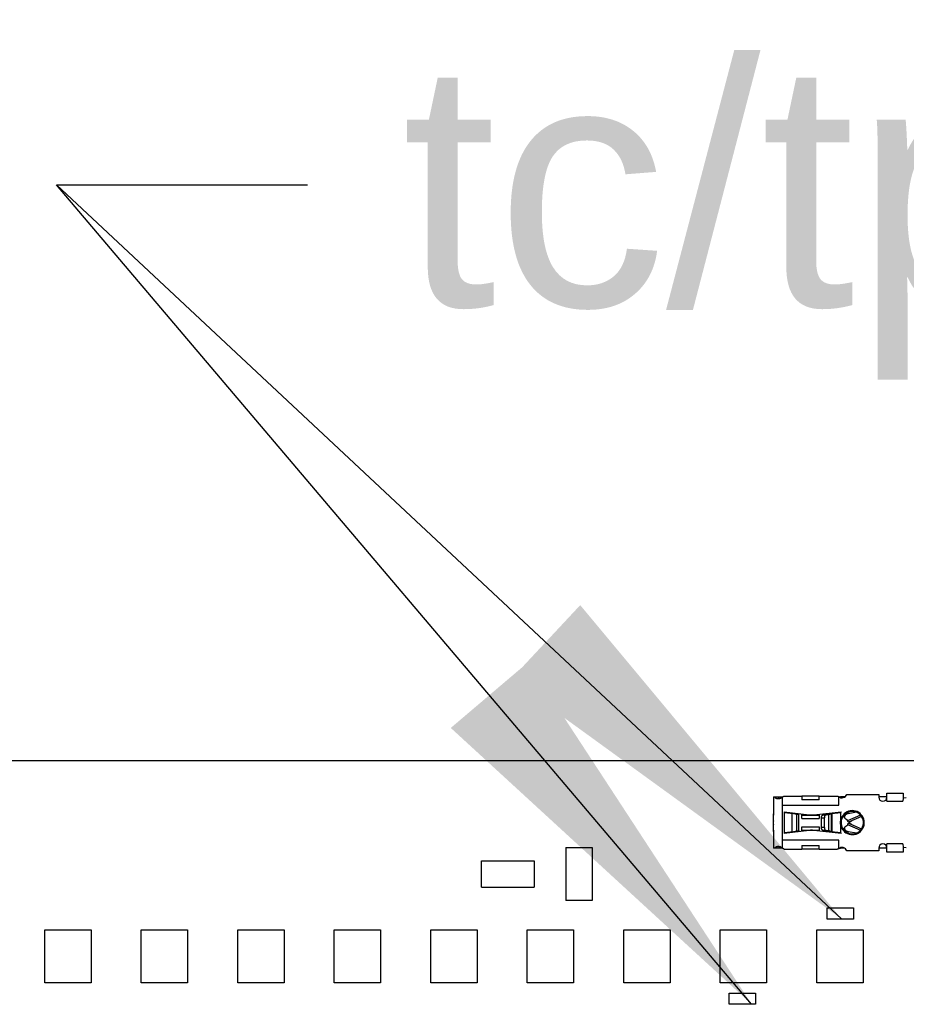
# Model space of a CAD drawing. Header units: millimetres. Extents: x 0 to 210, y 0 to 297.
# Tile 14 of 53: x 124.46 to 132.11, y 146.26 to 154.76. Entities that reach past the tile are written whole.
import ezdxf
from ezdxf.enums import TextEntityAlignment as Align

# ---------------------------------------------------------------- set-up
doc = ezdxf.new("R2010")
doc.units = ezdxf.units.MM
doc.header["$LTSCALE"] = 19.36
doc.layers.get('0').update_dxf_attribs({"linetype": 'CONTINUOUS'})
doc.layers.add('Z_DIM_2D', color=7, linetype='CONTINUOUS')
doc.layers.add('Z_NOTICE', color=7, linetype='CONTINUOUS')
doc.styles.get("Standard").update_dxf_attribs({"font": 'txt', "width": 0.7})
doc.styles.add('TEXTSTYLE_3', font='helveticaneueltw1g-ltcn.otf')
doc.styles.add('TEXTSTYLE_4', font='gdt', dxfattribs={"width": 0.7})
doc.dimstyles.new('DIMSTYLE_2', dxfattribs={"dimtxt": 2.1, "dimasz": 3.5, "dimexe": 1.5, "dimexo": 0, "dimgap": 0.525, "dimtad": 1, "dimlfac": 7.000007, "dimdsep": 46, "dimtxsty": 'TEXTSTYLE_3', "dimblk": '_FILLED', "dimblk1": '_FILLED', "dimblk2": '_FILLED', "dimcen": 0.09, "dimclrt": 5, "dimazin": 2, "dimtol": 1, "dimtp": 0.3, "dimtm": 0.3, "dimtfac": 1, "dimtofl": 0, "dimtmove": 0, "dimatfit": 3, "dimldrblk": '_FILLED', "dimfxl": 0, "dimtolj": 1, "dimarcsym": 0})
doc.dimstyles.new('DIMSTYLE_3', dxfattribs={"dimtxt": 2.1, "dimasz": 3.5, "dimexe": 1.5, "dimexo": 0, "dimgap": 0.525, "dimtad": 1, "dimlfac": 7.000007, "dimdsep": 46, "dimtxsty": 'TEXTSTYLE_3', "dimblk": '_FILLED', "dimblk1": '_FILLED', "dimblk2": '_FILLED', "dimcen": 0.09, "dimclrt": 5, "dimazin": 2, "dimtol": 1, "dimtp": 0.4, "dimtm": 0.4, "dimtfac": 1, "dimtofl": 0, "dimtmove": 0, "dimatfit": 3, "dimldrblk": '_FILLED', "dimfxl": 0, "dimtolj": 1, "dimarcsym": 0})
doc.dimstyles.get("Standard").update_dxf_attribs({"dimtxt": 3.5, "dimasz": 3.5, "dimexe": 1.5, "dimexo": 0, "dimtad": 1, "dimdsep": 46, "dimtxsty": 'Standard', "dimblk": '_FILLED', "dimblk1": '_FILLED', "dimblk2": '_FILLED', "dimcen": 0.09, "dimclrt": 5, "dimazin": 2, "dimtol": 1, "dimtp": 0.05, "dimtm": 0.05, "dimtfac": 1, "dimtofl": 0, "dimtmove": 0, "dimatfit": 3, "dimldrblk": '_FILLED', "dimfxl": 0, "dimtolj": 1, "dimarcsym": 0})

# ---------------------------------------------------------------- blocks, each defined once
blk = doc.blocks.new('*D6')
at = {"layer": 'Z_DIM_2D', "color": 2, "linetype": 'Continuous', "transparency": 16777216}
for p, q in [((62.432, 148.016), (62.432, 158.7318)), ((138.1462, 148.016), (138.1462, 158.7318)), ((62.432, 157.2318), (100.2891, 157.2318)), ((138.1462, 157.2318), (100.2891, 157.2318))]:
    blk.add_line(p, q, dxfattribs=at)
at = {"layer": 'Z_DIM_2D', "color": 5, "linetype": 'Continuous', "transparency": 16777216}
for s, height, style, p in [('530', 2.1, 'TEXTSTYLE_3', (98.1975, 157.7568)), ('`', 1.47, 'TEXTSTYLE_4', (101.1706, 158.0718)), ('0.3', 1.47, 'TEXTSTYLE_3', (103.2623, 158.0718))]:
    blk.add_text(s, height=height, dxfattribs=dict(at, style=style)).set_placement(p, align=Align.CENTER)
blk = doc.blocks.new('_FILLED')
at = {"color": 0, "linetype": 'ByBlock'}
blk.add_solid([(0, 0), (-1, 0.125), (-1, -0.125)], dxfattribs=at)
blk = doc.blocks.new('_NONE')
blk = doc.blocks.new('*D7')
at = {"layer": 'Z_DIM_2D', "color": 2, "linetype": 'Continuous', "transparency": 16777216}
for p, q in [((60.3606, 147.9303), (60.3606, 162.0917)), ((140.2176, 147.9303), (140.2176, 162.0917)), ((60.3606, 160.5917), (100.2891, 160.5917)), ((140.2176, 160.5917), (100.2891, 160.5917))]:
    blk.add_line(p, q, dxfattribs=at)
at = {"layer": 'Z_DIM_2D', "color": 5, "linetype": 'Continuous', "transparency": 16777216}
for s, height, style, p in [('559', 2.1, 'TEXTSTYLE_3', (98.1975, 161.1167)), ('`', 1.47, 'TEXTSTYLE_4', (101.1706, 161.4317)), ('0.4', 1.47, 'TEXTSTYLE_3', (103.2623, 161.4317))]:
    blk.add_text(s, height=height, dxfattribs=dict(at, style=style)).set_placement(p, align=Align.CENTER)

msp = doc.modelspace()

# ---------------------------------------------------------------- linework, layer by layer
at = {"color": 7, "linetype": 'Continuous'}
for p, q in [((137.8391, 148.3589), (120.5962, 148.3589)), ((130.9644, 147.8422), (130.9644, 147.8422)), ((130.9648, 147.8422), (130.9644, 147.8422)), ((130.9644, 147.8421), (130.9644, 147.8388)), ((130.9644, 147.8138), (130.9644, 147.8103)), ((130.9644, 147.8103), (130.9648, 147.8103)), ((130.9644, 147.8103), (130.9648, 147.8103)), ((131.6062, 147.8436), (131.6061, 147.8439)), ((131.6061, 147.8096), (131.6062, 147.8099)), ((129.1712, 147.6125), (129.3998, 147.6125)), ((129.1712, 147.6125), (129.1712, 147.1553)), ((129.3998, 147.6125), (129.3998, 147.1553)), ((128.4426, 147.4982), (128.8998, 147.4982)), ((128.4426, 147.2696), (128.4426, 147.4982)), ((128.8998, 147.4982), (128.8998, 147.2696)), ((128.4426, 147.2696), (128.8998, 147.2696)), ((129.3998, 147.1553), (129.1712, 147.1553)), ((131.4283, 147.091), (131.6569, 147.091)), ((131.4283, 146.9946), (131.4283, 147.091)), ((131.6569, 147.091), (131.6569, 146.9946)), ((131.6569, 146.9946), (131.4283, 146.9946)), ((124.6724, 146.9017), (125.0724, 146.9017)), ((124.6724, 146.4446), (124.6724, 146.9017)), ((125.0724, 146.9017), (125.0724, 146.4446)), ((125.5057, 146.9017), (125.9057, 146.9017)), ((125.5057, 146.4446), (125.5057, 146.9017)), ((125.9057, 146.9017), (125.9057, 146.4446)), ((126.339, 146.9017), (126.739, 146.9017)), ((126.339, 146.4446), (126.339, 146.9017)), ((126.739, 146.9017), (126.739, 146.4446)), ((127.1724, 146.9017), (127.5724, 146.9017)), ((127.1724, 146.4446), (127.1724, 146.9017)), ((127.5724, 146.9017), (127.5724, 146.4446)), ((128.0057, 146.9017), (128.4057, 146.9017)), ((128.0057, 146.4446), (128.0057, 146.9017)), ((128.4057, 146.9017), (128.4057, 146.4446)), ((128.839, 146.9017), (129.239, 146.9017)), ((128.839, 146.4446), (128.839, 146.9017)), ((129.239, 146.9017), (129.239, 146.4446)), ((129.6724, 146.9017), (130.0724, 146.9017)), ((129.6724, 146.4446), (129.6724, 146.9017)), ((130.0724, 146.9017), (130.0724, 146.4446)), ((130.5057, 146.9017), (130.9057, 146.9017)), ((130.5057, 146.4446), (130.5057, 146.9017)), ((130.9057, 146.9017), (130.9057, 146.4446)), ((131.339, 146.9017), (131.739, 146.9017)), ((131.339, 146.4446), (131.339, 146.9017)), ((131.739, 146.9017), (131.739, 146.4446)), ((125.0724, 146.4446), (124.6724, 146.4446)), ((125.9057, 146.4446), (125.5057, 146.4446)), ((126.739, 146.4446), (126.339, 146.4446)), ((127.5724, 146.4446), (127.1724, 146.4446)), ((128.4057, 146.4446), (128.0057, 146.4446)), ((129.239, 146.4446), (128.839, 146.4446)), ((130.0724, 146.4446), (129.6724, 146.4446)), ((130.9057, 146.4446), (130.5057, 146.4446)), ((131.739, 146.4446), (131.339, 146.4446)), ((130.5819, 146.3553), (130.8105, 146.3553)), ((130.5819, 146.2589), (130.5819, 146.3553)), ((130.8105, 146.3553), (130.8105, 146.2589)), ((130.8105, 146.2589), (130.5819, 146.2589))]:
    msp.add_line(p, q, dxfattribs=at)
at = {"color": 6, "linetype": 'Continuous'}
for p, q in [((130.9644, 148.0482), (131.043, 148.0482)), ((130.9644, 148.0482), (130.9644, 147.9032)), ((131.043, 147.9767), (131.043, 148.0486)), ((131.0566, 148.0553), (131.2108, 148.0553)), ((131.2108, 148.0553), (131.2108, 148.0238)), ((131.3608, 148.0552), (131.2108, 148.0552)), ((131.3608, 148.0553), (131.5169, 148.0553)), ((131.3608, 148.0238), (131.3608, 148.0553)), ((131.5287, 147.9767), (131.5287, 148.0519)), ((131.5809, 148.0482), (131.543, 148.0482)), ((131.5977, 148.0696), (131.8742, 148.0696)), ((131.8742, 148.0696), (131.8742, 148.0464)), ((131.9457, 148.0482), (131.8742, 148.0482)), ((131.9457, 148.0823), (132.0858, 148.0823)), ((131.9457, 148.0109), (131.9457, 148.0823)), ((132.0844, 148.037), (132.0841, 148.0109)), ((132.1128, 148.0405), (132.0844, 148.037)), ((132.0858, 148.0823), (132.0858, 148.0372)), ((131.3608, 148.0238), (131.2108, 148.0238)), ((130.9644, 147.9032), (130.9648, 147.8899)), ((130.9644, 147.8423), (130.9644, 147.903)), ((130.9648, 147.7626), (130.9648, 147.8899)), ((131.0573, 147.9196), (131.2747, 147.8939)), ((131.0573, 147.9196), (131.0573, 147.9153)), ((131.1284, 147.9077), (131.1653, 147.9009)), ((131.1838, 147.7575), (131.1838, 147.896)), ((131.2108, 147.8617), (131.2108, 147.9014)), ((131.2108, 147.891), (131.3608, 147.891)), ((131.2108, 147.8617), (131.3608, 147.8617)), ((131.3135, 147.8937), (131.5501, 147.9196)), ((131.3608, 147.8989), (131.3608, 147.8617)), ((131.3796, 147.7845), (131.3796, 147.869)), ((131.3949, 147.8931), (131.417, 147.8966)), ((131.4048, 147.7845), (131.4048, 147.869)), ((131.4422, 147.8966), (131.417, 147.8966)), ((131.4201, 147.8931), (131.4422, 147.8966)), ((131.4524, 147.8992), (131.4523, 147.8992)), ((131.4664, 147.9038), (131.4697, 147.9059)), ((131.5073, 147.9115), (131.5073, 147.9149)), ((131.5501, 147.9153), (131.5473, 147.915)), ((131.5501, 147.9153), (131.5501, 147.9196)), ((131.5782, 147.873), (131.575, 147.8914)), ((131.7172, 147.8924), (131.6062, 147.8436)), ((131.6834, 147.9158), (131.6095, 147.9033)), ((131.7267, 147.8804), (131.6148, 147.831)), ((130.9644, 147.8423), (130.9648, 147.8423)), ((130.9644, 147.7496), (130.9644, 147.8103)), ((131.2108, 147.7918), (131.3608, 147.7918)), ((131.2108, 147.7521), (131.2108, 147.7918)), ((131.3608, 147.7918), (131.3608, 147.7546)), ((131.575, 147.7621), (131.5782, 147.7805)), ((131.6062, 147.8099), (131.6062, 147.8098)), ((131.6062, 147.8099), (131.7172, 147.7611)), ((131.6148, 147.8225), (131.6606, 147.8023)), ((131.6169, 147.8319), (131.62, 147.8274)), ((131.62, 147.8261), (131.6169, 147.8215)), ((131.6388, 147.8399), (131.62, 147.8274)), ((131.62, 147.8261), (131.6388, 147.8136)), ((131.6388, 147.8399), (131.6379, 147.8412)), ((131.6379, 147.8123), (131.6388, 147.8136)), ((131.6606, 147.8023), (131.7267, 147.7731)), ((130.9648, 147.7626), (130.9644, 147.7494)), ((130.9644, 147.7494), (130.9644, 147.6053)), ((131.2747, 147.7596), (131.0573, 147.7339)), ((131.0573, 147.7382), (131.0573, 147.7339)), ((131.1653, 147.7526), (131.1284, 147.7458)), ((131.2108, 147.7625), (131.3608, 147.7625)), ((131.5501, 147.7339), (131.3135, 147.7598)), ((131.417, 147.7569), (131.3949, 147.7603)), ((131.417, 147.7569), (131.4422, 147.7569)), ((131.4422, 147.7569), (131.4201, 147.7603)), ((131.4523, 147.7543), (131.4524, 147.7543)), ((131.4697, 147.7476), (131.4664, 147.7497)), ((131.5073, 147.7386), (131.5073, 147.742)), ((131.5473, 147.7385), (131.5501, 147.7382)), ((131.5501, 147.7339), (131.5501, 147.7382)), ((131.6095, 147.7502), (131.6834, 147.7376)), ((131.043, 147.6053), (130.9644, 147.6053)), ((131.043, 147.6049), (131.043, 147.6767)), ((131.2108, 147.6297), (131.3608, 147.6297)), ((131.2108, 147.6297), (131.2108, 147.5982)), ((131.3608, 147.5982), (131.3608, 147.6297)), ((131.5287, 147.6015), (131.5287, 147.6767)), ((131.581, 147.6053), (131.543, 147.6053)), ((131.8742, 147.6071), (131.8742, 147.5839)), ((131.9457, 147.6053), (131.8742, 147.6053)), ((131.9457, 147.5712), (131.9457, 147.6426)), ((132.0841, 147.6426), (132.0844, 147.6165)), ((132.0844, 147.6165), (132.1128, 147.613)), ((132.0858, 147.6163), (132.0858, 147.5712)), ((131.0566, 147.5982), (131.2108, 147.5982)), ((131.3608, 147.5982), (131.2108, 147.5982)), ((131.3608, 147.5982), (131.5169, 147.5982)), ((131.8742, 147.5839), (131.5977, 147.5839)), ((132.0858, 147.5712), (131.9457, 147.5712))]:
    msp.add_line(p, q, dxfattribs=at)
at = {"color": 9, "linetype": 'Continuous'}
for p, q in [((131.043, 147.9767), (131.5287, 147.9767)), ((131.043, 147.6767), (131.043, 147.9767)), ((131.9457, 148.0109), (132.0841, 148.0109)), ((130.9644, 147.8899), (130.9648, 147.8899)), ((131.0573, 147.9153), (131.0573, 147.7382)), ((131.1284, 147.7458), (131.1284, 147.9077)), ((131.1653, 147.9009), (131.1653, 147.7526)), ((131.3796, 147.869), (131.4048, 147.869)), ((131.3949, 147.8931), (131.4201, 147.8931)), ((131.4422, 147.8966), (131.4422, 147.7569)), ((131.4664, 147.7497), (131.4664, 147.9038)), ((131.4697, 147.9059), (131.4697, 147.7476)), ((131.5472, 147.8562), (131.5473, 147.915)), ((131.6074, 147.9149), (131.6095, 147.9033)), ((131.4048, 147.7845), (131.3796, 147.7845)), ((131.5541, 147.8542), (131.5472, 147.8562)), ((131.5473, 147.7973), (131.5541, 147.7993)), ((131.5473, 147.7385), (131.5473, 147.7973)), ((130.9648, 147.7626), (130.9644, 147.7626)), ((131.4201, 147.7603), (131.3949, 147.7603)), ((131.6095, 147.7502), (131.6074, 147.7386)), ((131.5287, 147.6767), (131.043, 147.6767)), ((132.0841, 147.6426), (131.9457, 147.6426))]:
    msp.add_line(p, q, dxfattribs=at)
at = {"color": 6, "linetype": 'Continuous'}
msp.add_lwpolyline([(131.5541, 147.7993), (131.5539, 147.8), (131.5536, 147.8009), (131.5534, 147.8018), (131.5532, 147.8027), (131.5529, 147.8036), (131.5527, 147.8045), (131.5525, 147.8054), (131.5523, 147.8064), (131.5521, 147.8071)], dxfattribs=at)
for centre, radius, start, end in [((131.5573, 148.0839), 0.0429, 228.234, 340.52873), ((131.543, 148.0125), 0.0357, 90, 102.91301), ((131.9099, 148.0464), 0.0357, 180, 360), ((131.2787, 147.8267), 0.1786, 151.49557, 152.63171), ((131.2948, 148.0641), 0.1714, 263.24643, 276.25), ((131.6465, 147.8267), 0.0964, 225.27509, 163.45989), ((131.6944, 147.7568), 0.1, 113.8, 123.8), ((131.6944, 147.8967), 0.1, 236.2, 246.2), ((131.2787, 147.8267), 0.1786, 207.36829, 208.50443), ((131.2948, 147.5894), 0.1714, 83.75, 96.75357), ((131.5573, 147.5696), 0.0429, 19.47122, 131.76588), ((131.543, 147.641), 0.0357, 257.08701, 270), ((131.9099, 147.6071), 0.0357, 0, 180)]:
    msp.add_arc(centre, radius, start, end, dxfattribs=at)
at = {"color": 7, "linetype": 'Continuous'}
for start, end in [(148.34214, 150.08377), (26.4665, 29.78795), (209.91623, 211.65786), (330.21205, 333.5335)]:
    msp.add_arc((131.2787, 147.8267), 0.1571, start, end, dxfattribs=at)
at = {"color": 9, "linetype": 'Continuous'}
for centre, radius, start, end in [((131.6462, 147.8269), 0.1032, 149.18853, 163.52736), ((131.6465, 147.8267), 0.1036, 16.54011, 149.21638), ((131.6465, 147.8267), 0.1036, 196.54036, 329.21641), ((131.6465, 147.8267), 0.0964, 163.45989, 225.27509)]:
    msp.add_arc(centre, radius, start, end, dxfattribs=at)
at = {"color": 6, "linetype": 'Continuous'}
for points, knots in [([(130.9758, 148.0482), (130.9765, 148.047), (130.9782, 148.0447), (130.9811, 148.0417), (130.9845, 148.0393), (130.9882, 148.0373), (130.9923, 148.0357), (130.9984, 148.0343), (131.0031, 148.0339), (131.0064, 148.0339)], [0, 0, 0, 0, 0.119836, 0.236819, 0.353772, 0.473055, 0.596494, 0.72526, 1, 1, 1, 1]), ([(131.0175, 148.0349), (131.0162, 148.0354), (131.0136, 148.0368), (131.0104, 148.04), (131.008, 148.0438), (131.0068, 148.0467), (131.0063, 148.0482)], [0, 0, 0, 0, 0.244896, 0.488266, 0.738285, 1, 1, 1, 1]), ([(131.0064, 148.0339), (131.0094, 148.0339), (131.0157, 148.0344), (131.0251, 148.0364), (131.0343, 148.0397), (131.0402, 148.0429), (131.043, 148.0448)], [0, 0, 0, 0, 0.236734, 0.485266, 0.741116, 1, 1, 1, 1]), ([(131.043, 148.0486), (131.0447, 148.0494), (131.0472, 148.0507), (131.0502, 148.0523), (131.052, 148.0533), (131.0536, 148.0542), (131.0548, 148.0548), (131.0558, 148.0552), (131.0564, 148.0553), (131.0566, 148.0553)], [0, 0, 0, 0, 0.380588, 0.53968, 0.676908, 0.791505, 0.883164, 0.952235, 1, 1, 1, 1]), ([(131.5169, 148.0553), (131.5176, 148.0553), (131.5192, 148.0551), (131.5218, 148.0543), (131.525, 148.0532), (131.5274, 148.0523), (131.5287, 148.0519)], [0, 0, 0, 0, 0.164464, 0.385458, 0.66423, 1, 1, 1, 1]), ([(131.0573, 147.9153), (131.064, 147.9147), (131.077, 147.9134), (131.0959, 147.9116), (131.1129, 147.9098), (131.1235, 147.9084), (131.1284, 147.9077)], [0, 0, 0, 0, 0.282174, 0.551092, 0.794143, 1, 1, 1, 1]), ([(131.1653, 147.9009), (131.1667, 147.9007), (131.1694, 147.9003), (131.173, 147.8997), (131.1762, 147.8991), (131.1788, 147.8985), (131.1807, 147.898), (131.1818, 147.8976), (131.1825, 147.8973), (131.1831, 147.897), (131.1834, 147.8967), (131.1837, 147.8964), (131.1838, 147.8961), (131.1838, 147.896)], [0, 0, 0, 0, 0.217366, 0.409783, 0.575921, 0.714727, 0.825517, 0.87036, 0.908248, 0.939394, 0.964249, 0.983783, 1, 1, 1, 1]), ([(131.3796, 147.869), (131.3796, 147.8705), (131.3797, 147.8727), (131.3802, 147.8756), (131.3807, 147.8777), (131.3812, 147.8794), (131.3816, 147.8805), (131.3819, 147.8812), (131.3822, 147.8818), (131.3825, 147.8826), (131.3831, 147.8838), (131.3842, 147.8857), (131.3861, 147.8882), (131.3895, 147.8914), (131.3927, 147.8928), (131.3949, 147.8931)], [0, 0, 0, 0, 0.143344, 0.21433, 0.284431, 0.353401, 0.387391, 0.40426, 0.420963, 0.454197, 0.487038, 0.551368, 0.674176, 0.789475, 1, 1, 1, 1]), ([(131.4201, 147.8931), (131.4196, 147.8931), (131.419, 147.8929), (131.4182, 147.8927), (131.4177, 147.8925), (131.4163, 147.8919), (131.414, 147.8907), (131.4114, 147.8882), (131.4082, 147.8841), (131.4055, 147.8776), (131.4048, 147.8719), (131.4048, 147.869)], [0, 0, 0, 0, 0.051424, 0.064439, 0.077487, 0.103796, 0.212235, 0.327484, 0.450346, 0.716295, 1, 1, 1, 1]), ([(131.417, 147.8966), (131.4195, 147.8968), (131.4249, 147.8973), (131.4367, 147.8981), (131.446, 147.8987), (131.4523, 147.8992)], [0, 0, 0, 0, 0.21451, 0.459033, 1, 1, 1, 1]), ([(131.4422, 147.8966), (131.4438, 147.8971), (131.4471, 147.898), (131.4505, 147.8987), (131.4523, 147.8992)], [0, 0, 0, 0, 0.461407, 1, 1, 1, 1]), ([(131.4664, 147.9038), (131.4662, 147.9036), (131.4657, 147.9032), (131.4646, 147.9026), (131.4632, 147.902), (131.4607, 147.9012), (131.4571, 147.9003), (131.454, 147.8996), (131.4524, 147.8992)], [0, 0, 0, 0, 0.058149, 0.138592, 0.241732, 0.365785, 0.663703, 1, 1, 1, 1]), ([(131.4697, 147.9059), (131.4702, 147.9062), (131.4714, 147.9066), (131.4735, 147.9071), (131.4761, 147.9077), (131.4793, 147.9082), (131.4829, 147.9088), (131.4888, 147.9096), (131.4972, 147.9105), (131.5083, 147.9116), (131.5206, 147.9127), (131.5337, 147.9139), (131.5427, 147.9146), (131.5473, 147.915)], [0, 0, 0, 0, 0.020345, 0.047737, 0.082128, 0.123336, 0.171093, 0.225066, 0.350042, 0.494574, 0.654334, 0.82452, 1, 1, 1, 1]), ([(131.6095, 147.9033), (131.6049, 147.9025), (131.5983, 147.9005), (131.5905, 147.8961), (131.5856, 147.8921), (131.5818, 147.8877), (131.5792, 147.8829), (131.5779, 147.8779), (131.578, 147.8746), (131.5782, 147.873)], [0, 0, 0, 0, 0.28988, 0.42816, 0.558745, 0.680418, 0.793211, 0.898695, 1, 1, 1, 1]), ([(131.5782, 147.873), (131.5785, 147.8713), (131.5796, 147.868), (131.5827, 147.8637), (131.5871, 147.86), (131.5906, 147.8581), (131.5925, 147.8573)], [0, 0, 0, 0, 0.228454, 0.467002, 0.723037, 1, 1, 1, 1]), ([(130.9644, 147.8138), (130.9644, 147.8146), (130.9644, 147.8165), (130.9646, 147.8206), (130.9647, 147.8263), (130.9646, 147.8319), (130.9644, 147.8361), (130.9644, 147.838), (130.9644, 147.8388)], [0, 0, 0, 0, 0.101164, 0.222415, 0.5, 0.777585, 0.898836, 1, 1, 1, 1]), ([(131.3949, 147.7603), (131.3927, 147.7607), (131.3895, 147.7621), (131.3861, 147.7652), (131.3842, 147.7677), (131.3831, 147.7697), (131.3825, 147.7709), (131.3822, 147.7717), (131.3819, 147.7723), (131.3816, 147.773), (131.3812, 147.7741), (131.3807, 147.7758), (131.3802, 147.7779), (131.3797, 147.7808), (131.3796, 147.783), (131.3796, 147.7845)], [0, 0, 0, 0, 0.210525, 0.325824, 0.448632, 0.512962, 0.545803, 0.579037, 0.59574, 0.612609, 0.646599, 0.715569, 0.78567, 0.856656, 1, 1, 1, 1]), ([(131.4048, 147.7845), (131.4048, 147.7816), (131.4055, 147.7759), (131.4082, 147.7694), (131.4114, 147.7652), (131.4136, 147.7632), (131.4156, 147.7619), (131.4168, 147.7613), (131.4177, 147.761), (131.4182, 147.7608), (131.4187, 147.7606), (131.4194, 147.7605), (131.4199, 147.7604), (131.4201, 147.7603)], [0, 0, 0, 0, 0.283653, 0.549555, 0.672381, 0.787607, 0.842655, 0.896197, 0.922501, 0.935545, 0.948571, 0.974368, 1, 1, 1, 1]), ([(131.5782, 147.7805), (131.578, 147.7789), (131.5779, 147.7755), (131.5792, 147.7706), (131.5818, 147.7658), (131.5856, 147.7613), (131.5905, 147.7574), (131.5983, 147.753), (131.6049, 147.751), (131.6095, 147.7502)], [0, 0, 0, 0, 0.101305, 0.206789, 0.319582, 0.441255, 0.57184, 0.71012, 1, 1, 1, 1]), ([(131.5925, 147.7961), (131.5906, 147.7954), (131.5871, 147.7935), (131.5827, 147.7898), (131.5796, 147.7854), (131.5785, 147.7821), (131.5782, 147.7805)], [0, 0, 0, 0, 0.276963, 0.532998, 0.771546, 1, 1, 1, 1]), ([(131.5925, 147.8573), (131.5942, 147.8566), (131.5973, 147.855), (131.6014, 147.8518), (131.6045, 147.848), (131.6058, 147.8451), (131.6062, 147.8436)], [0, 0, 0, 0, 0.275198, 0.531587, 0.77145, 1, 1, 1, 1]), ([(131.6062, 147.8098), (131.6061, 147.8096), (131.606, 147.8092), (131.6058, 147.8085), (131.6054, 147.8077), (131.6049, 147.8066), (131.6041, 147.8053), (131.603, 147.8037), (131.6007, 147.8012), (131.5973, 147.7985), (131.5941, 147.7968), (131.5925, 147.7961)], [0, 0, 0, 0, 0.02822, 0.05654, 0.113469, 0.170892, 0.228924, 0.347177, 0.469017, 0.725158, 1, 1, 1, 1]), ([(131.6148, 147.831), (131.6148, 147.831), (131.6146, 147.831), (131.6143, 147.8311), (131.6139, 147.8313), (131.6135, 147.8316), (131.6131, 147.832), (131.6124, 147.8327), (131.6115, 147.834), (131.6103, 147.8358), (131.609, 147.838), (131.6076, 147.8407), (131.6067, 147.8426), (131.6062, 147.8436)], [0, 0, 0, 0, 0.015861, 0.035177, 0.059987, 0.091234, 0.129341, 0.174487, 0.286007, 0.425491, 0.591959, 0.784027, 1, 1, 1, 1]), ([(131.6062, 147.8099), (131.6067, 147.8109), (131.6076, 147.8128), (131.609, 147.8155), (131.6103, 147.8177), (131.6115, 147.8195), (131.6124, 147.8207), (131.6131, 147.8215), (131.6135, 147.8219), (131.6139, 147.8222), (131.6143, 147.8224), (131.6146, 147.8225), (131.6148, 147.8225), (131.6148, 147.8225)], [0, 0, 0, 0, 0.215981, 0.408042, 0.574496, 0.713965, 0.825472, 0.870615, 0.908721, 0.939972, 0.96479, 0.98412, 1, 1, 1, 1]), ([(131.1284, 147.7458), (131.1235, 147.7451), (131.1129, 147.7437), (131.0959, 147.7419), (131.077, 147.74), (131.064, 147.7388), (131.0573, 147.7382)], [0, 0, 0, 0, 0.205857, 0.448908, 0.717826, 1, 1, 1, 1]), ([(131.1838, 147.7575), (131.1838, 147.7574), (131.1837, 147.7571), (131.1834, 147.7568), (131.1831, 147.7565), (131.1825, 147.7562), (131.1818, 147.7559), (131.1807, 147.7555), (131.1788, 147.755), (131.1762, 147.7544), (131.173, 147.7538), (131.1694, 147.7532), (131.1667, 147.7528), (131.1653, 147.7526)], [0, 0, 0, 0, 0.016217, 0.035751, 0.060606, 0.091752, 0.12964, 0.174483, 0.285273, 0.424079, 0.590217, 0.782634, 1, 1, 1, 1]), ([(131.4523, 147.7543), (131.446, 147.7547), (131.4367, 147.7553), (131.4249, 147.7562), (131.4195, 147.7567), (131.417, 147.7569)], [0, 0, 0, 0, 0.540967, 0.78549, 1, 1, 1, 1]), ([(131.4523, 147.7543), (131.4505, 147.7547), (131.4471, 147.7555), (131.4438, 147.7564), (131.4422, 147.7569)], [0, 0, 0, 0, 0.538593, 1, 1, 1, 1]), ([(131.4524, 147.7543), (131.454, 147.7539), (131.4571, 147.7532), (131.4607, 147.7522), (131.4632, 147.7514), (131.4646, 147.7509), (131.4657, 147.7503), (131.4662, 147.7499), (131.4664, 147.7497)], [0, 0, 0, 0, 0.336297, 0.634215, 0.758268, 0.861408, 0.941851, 1, 1, 1, 1]), ([(131.5473, 147.7385), (131.5427, 147.7389), (131.5337, 147.7396), (131.5206, 147.7407), (131.5083, 147.7418), (131.4972, 147.7429), (131.4888, 147.7439), (131.4829, 147.7447), (131.4793, 147.7453), (131.4761, 147.7458), (131.4735, 147.7464), (131.4714, 147.7469), (131.4702, 147.7473), (131.4697, 147.7476)], [0, 0, 0, 0, 0.17548, 0.345666, 0.505427, 0.649958, 0.774934, 0.828907, 0.876664, 0.917872, 0.952263, 0.979655, 1, 1, 1, 1]), ([(131.0064, 147.6196), (131.0031, 147.6196), (130.9984, 147.6192), (130.9923, 147.6177), (130.9882, 147.6162), (130.9845, 147.6142), (130.9811, 147.6118), (130.9782, 147.6088), (130.9765, 147.6065), (130.9758, 147.6053)], [0, 0, 0, 0, 0.27474, 0.403505, 0.526945, 0.646227, 0.763181, 0.880164, 1, 1, 1, 1]), ([(131.0175, 147.6186), (131.0162, 147.6181), (131.0136, 147.6166), (131.0104, 147.6135), (131.008, 147.6096), (131.0068, 147.6068), (131.0063, 147.6053)], [0, 0, 0, 0, 0.244894, 0.488264, 0.738284, 1, 1, 1, 1]), ([(131.043, 147.6087), (131.0402, 147.6105), (131.0343, 147.6137), (131.0251, 147.6171), (131.0157, 147.6191), (131.0094, 147.6196), (131.0064, 147.6196)], [0, 0, 0, 0, 0.258884, 0.514734, 0.763266, 1, 1, 1, 1]), ([(131.0566, 147.5982), (131.0564, 147.5982), (131.0558, 147.5983), (131.0548, 147.5987), (131.0536, 147.5993), (131.052, 147.6001), (131.0502, 147.6011), (131.0472, 147.6028), (131.0447, 147.6041), (131.043, 147.6049)], [0, 0, 0, 0, 0.047765, 0.116836, 0.208495, 0.323092, 0.46032, 0.619412, 1, 1, 1, 1]), ([(131.5287, 147.6016), (131.5274, 147.6011), (131.525, 147.6003), (131.5218, 147.5992), (131.5192, 147.5984), (131.5176, 147.5982), (131.5169, 147.5982)], [0, 0, 0, 0, 0.335792, 0.614567, 0.83554, 1, 1, 1, 1])]:
    msp.add_open_spline(points, degree=3, knots=knots, dxfattribs=at)
at = {"color": 9, "linetype": 'Continuous'}
for points, knots in [([(131.5472, 147.8562), (131.5457, 147.8514), (131.5433, 147.8417), (131.542, 147.8267), (131.5433, 147.8117), (131.5457, 147.802), (131.5473, 147.7973)], [0, 0, 0, 0, 0.250019, 0.500001, 0.749982, 1, 1, 1, 1]), ([(131.7355, 147.7737), (131.7373, 147.7768), (131.7407, 147.7831), (131.7447, 147.793), (131.7477, 147.8033), (131.7501, 147.8174), (131.7504, 147.8317), (131.7485, 147.8459), (131.7468, 147.8528), (131.7458, 147.8562)], [0, 0, 0, 0, 0.125043, 0.250082, 0.375119, 0.50016, 0.74992, 0.874959, 1, 1, 1, 1])]:
    msp.add_open_spline(points, degree=3, knots=knots, dxfattribs=at)

# ---------------------------------------------------------------- texts
at = {"layer": 'Z_NOTICE', "color": 5, "linetype": 'Continuous', "style": 'TEXTSTYLE_3'}
msp.add_text(' tc/tp', height=2.1, dxfattribs=at).set_placement((126.9415, 152.2819))

# ---------------------------------------------------------------- dimensions: what is measured, and where the dimension line sits
at = {"layer": 'Z_DIM_2D', "color": 2, "linetype": 'Continuous'}
for base, p1, p2, dimstyle, picture, middle in [((140.2176, 160.5917), (60.3606, 147.9303), (140.2176, 147.9303), 'DIMSTYLE_3', '*D7', (100.2891, 160.5917)), ((138.1462, 157.2318), (62.432, 148.016), (138.1462, 148.016), 'DIMSTYLE_2', '*D6', (100.2891, 157.2318))]:
    dim = msp.add_linear_dim(base=base, p1=p1, p2=p2, dimstyle=dimstyle, override={"dimblk1": 'NONE', "dimblk2": 'NONE', "dimsah": 1}, dxfattribs=at)
    dim.commit()
    dim.dimension.update_dxf_attribs({"geometry": picture, "text_midpoint": middle, "dimtype": 160})

# ---------------------------------------------------------------- leaders
at = {"layer": 'Z_NOTICE', "color": 2, "linetype": 'Continuous'}
for points in [[(131.5551, 146.9946), (124.7736, 153.3319), (126.9415, 153.3319)], [(130.7772, 146.2589), (124.7736, 153.3319), (126.9415, 153.3319)]]:
    msp.add_leader(points, dimstyle='Standard', override={"dimtad": 0}, dxfattribs=at)

doc.saveas('drawing.dxf')
